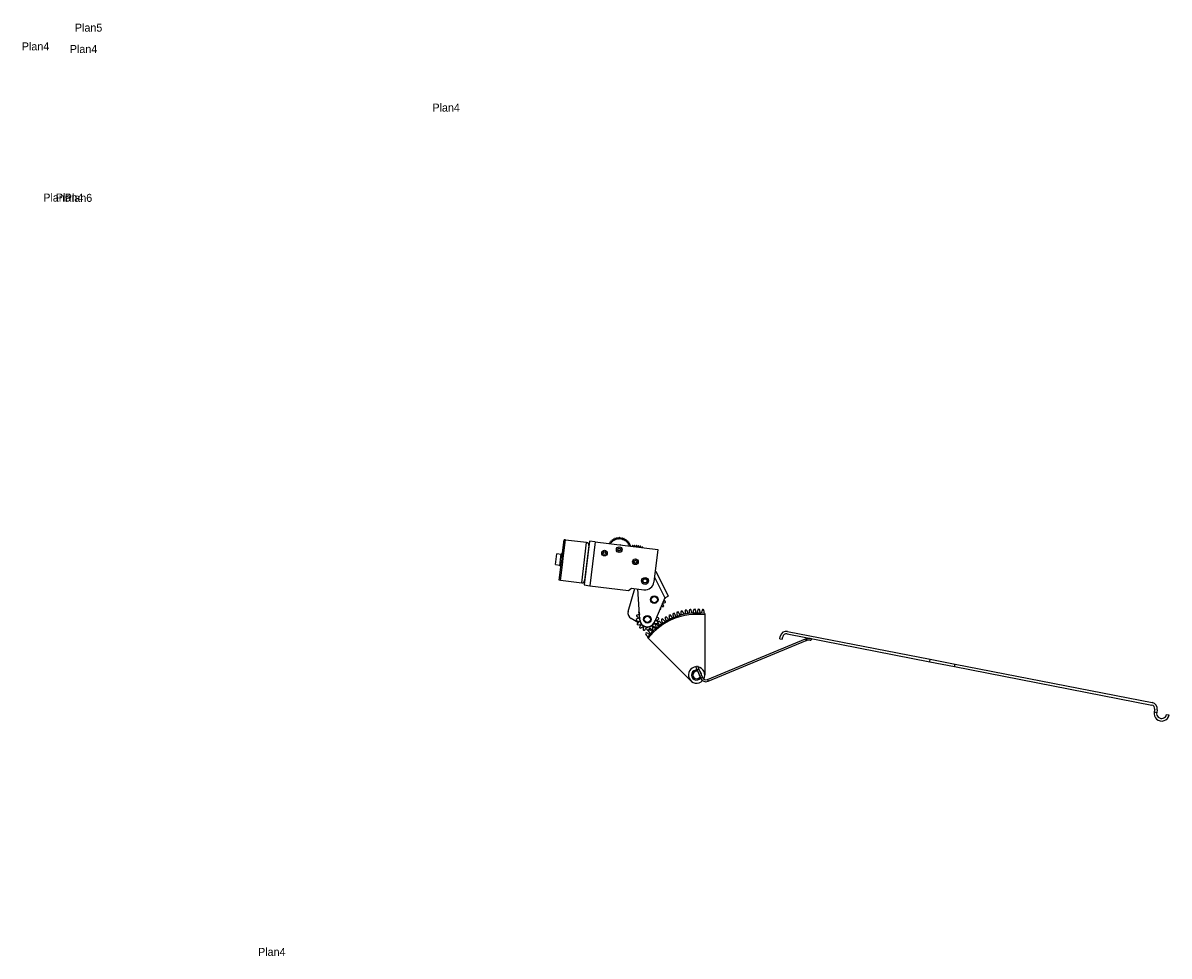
# Model space of a CAD drawing. Extents: x -184 to 270, y -32 to 337.
import ezdxf

# ---------------------------------------------------------------- set-up
doc = ezdxf.new("R2010")
doc.units = 0
doc.layers.get('0').update_dxf_attribs({"linetype": 'CONTINUOUS'})

msp = doc.modelspace()

# ---------------------------------------------------------------- linework, layer by layer
at = {"color": 7, "linetype": 'CONTINUOUS'}
for p, q in [((29.25, 125.36), (30.13, 132.65)), ((29.74, 125.3), (30.63, 132.59)), ((30.63, 132.59), (30.13, 132.65)), ((39.05, 131.47), (30.62, 132.5)), ((40.14, 132.1), (38.03, 114.73)), ((42.37, 131.83), (40.14, 132.1)), ((42.37, 131.83), (40.26, 114.45)), ((42.37, 131.83), (67.19, 128.82)), ((28.37, 122.32), (28.95, 127.03)), ((29.44, 126.97), (28.95, 127.03)), ((37.13, 115.59), (39.05, 131.47)), ((39.93, 130.36), (38.24, 116.46)), ((67.19, 128.82), (65.62, 115.91)), ((26.67, 122.78), (27.18, 127)), ((26.67, 122.78), (28.4, 122.57)), ((28.92, 126.79), (27.18, 127)), ((28.18, 116.58), (29.07, 123.87)), ((28.68, 116.52), (29.56, 123.81)), ((29.25, 125.36), (29.07, 123.87)), ((29.56, 123.81), (29.07, 123.87)), ((29.74, 125.3), (29.25, 125.36)), ((29.56, 123.81), (29.74, 125.3)), ((28.37, 122.32), (28.87, 122.26)), ((66.41, 120.13), (66.12, 119.98)), ((66.41, 120.13), (71.3, 110.28)), ((28.68, 116.52), (28.18, 116.58)), ((28.69, 116.61), (37.13, 115.59)), ((38.03, 114.73), (40.26, 114.45)), ((40.26, 114.45), (55.65, 112.59)), ((55.65, 112.59), (56.76, 113.46)), ((56.76, 113.46), (61.73, 112.86)), ((65.86, 117.86), (69.96, 109.61)), ((55.47, 104.3), (58.13, 113.3)), ((60.09, 100.98), (59.34, 113.15)), ((69.96, 109.61), (65.84, 99.98)), ((69.96, 109.61), (71.3, 110.28)), ((59.34, 99.86), (56.62, 101.43)), ((85.82, 102.88), (85.81, 79.24)), ((85.82, 103.39), (85.82, 102.88)), ((118.4, 95.4), (174.83, 84.38)), ((118.59, 96.38), (175.02, 85.36)), ((63.45, 93.63), (63.1, 93.99)), ((63.1, 93.99), (63.1, 93.99)), ((63.1, 93.99), (63.1, 93.99)), ((80.26, 76.81), (63.45, 93.63)), ((86.81, 77.35), (125.62, 93.4)), ((87.09, 76.65), (125.9, 92.71)), ((115.46, 93.43), (115.66, 94.41)), ((115.46, 93.43), (116.45, 93.24)), ((116.45, 93.24), (116.64, 94.22)), ((125.62, 93.4), (125.9, 92.71)), ((126.22, 92.81), (126.48, 93.63)), ((128.01, 93.5), (127.78, 92.79)), ((82.24, 82.49), (82.93, 82.78)), ((82.81, 81.11), (82.24, 82.49)), ((82.93, 82.78), (83.51, 81.39)), ((174.83, 84.38), (175.02, 85.36)), ((174.83, 84.38), (184.65, 82.47)), ((175.02, 85.36), (184.84, 83.45)), ((184.65, 82.47), (184.84, 83.45)), ((184.65, 82.47), (262.67, 67.23)), ((184.84, 83.45), (262.86, 68.21)), ((83.51, 81.39), (82.81, 81.11)), ((82.81, 81.11), (84.15, 77.87)), ((83.06, 80.52), (83.91, 78.46)), ((83.51, 81.39), (84.85, 78.16)), ((84.85, 78.16), (84.15, 77.87)), ((86.81, 77.35), (87.09, 76.65)), ((263.86, 65.47), (263.67, 64.49)), ((263.67, 64.49), (264.65, 64.3)), ((264.84, 65.28), (264.65, 64.3)), ((268.57, 63.53), (269.55, 63.34))]:
    msp.add_line(p, q, dxfattribs=at)
at = {"color": 7, "linetype": 'CONTINUOUS', "flags": 128}
for points in [[(127.78, 92.79), (127.7, 92.81), (127.46, 92.87), (127.1, 92.91), (126.66, 92.9), (126.22, 92.81)], [(126.48, 93.63), (126.97, 93.66), (127.42, 93.63), (127.75, 93.57), (127.95, 93.52), (128.01, 93.5)]]:
    msp.add_lwpolyline(points, dxfattribs=at)
at = {"color": 7, "linetype": 'CONTINUOUS'}
for centre, radius in [((46.11, 127.35), 1.12), ((46.11, 127.35), 1.12), ((46.11, 127.35), 0.625), ((46.11, 127.35), 0.525), ((51.95, 128.7), 1.12), ((51.95, 128.7), 1.12), ((51.95, 128.7), 0.625), ((51.95, 128.7), 0.525), ((58.35, 123.9), 1.12), ((58.35, 123.9), 1.12), ((58.35, 123.9), 0.625), ((58.35, 123.9), 0.525), ((62.15, 116.33), 1.38), ((62.15, 116.33), 1.38), ((62.15, 116.33), 0.875), ((62.15, 116.33), 0.775), ((65.82, 108.95), 1.5), ((65.82, 108.95), 1.25), ((63.08, 101.16), 1.5), ((63.08, 101.16), 1.25)]:
    msp.add_circle(centre, radius, dxfattribs=at)
for centre, radius, start, end in [((51.95, 128.7), 4.75, 140.6881, 142.4975), ((49.9, 132.62), 2, 210.736, 227.0645), ((47.67, 129.81), 2, 56.121, 72.4495), ((51.95, 128.7), 4.75, 133.1881, 134.9975), ((50.43, 132.85), 2, 203.236, 219.5645), ((47.85, 130.35), 2, 48.621, 64.9495), ((51.95, 128.7), 4.2, 136.8196, 138.866), ((51.95, 128.7), 4.75, 125.6881, 127.4975), ((50.99, 133.01), 2, 195.736, 212.0645), ((48.1, 130.88), 2, 41.121, 57.4495), ((51.95, 128.7), 4.2, 129.3196, 131.366), ((51.95, 128.7), 4.75, 118.1881, 119.9975), ((51.56, 133.1), 2, 188.236, 204.5645), ((51.95, 128.7), 4.2, 121.8196, 123.866), ((48.42, 131.36), 2, 33.621, 49.9495), ((51.95, 128.7), 4.2, 114.3196, 116.366), ((51.95, 128.7), 4.75, 110.6881, 112.4975), ((52.13, 133.12), 2, 180.736, 197.0645), ((48.8, 131.8), 2, 26.121, 42.4495), ((51.95, 128.7), 4.2, 106.8196, 108.866), ((52.71, 133.06), 2, 173.236, 189.5645), ((51.95, 128.7), 4.75, 103.1881, 104.9975), ((49.23, 132.18), 2, 18.621, 34.9495), ((51.95, 128.7), 4.2, 99.3196, 101.366), ((53.27, 132.92), 2, 165.736, 182.0645), ((51.95, 128.7), 4.75, 95.6881, 97.4975), ((49.71, 132.51), 2, 11.121, 27.4495), ((51.95, 128.7), 4.2, 91.8196, 93.866), ((53.81, 132.71), 2, 158.236, 174.5645), ((51.95, 128.7), 4.75, 88.1881, 89.9975), ((50.22, 132.77), 2, 3.621, 19.9495), ((51.95, 128.7), 4.2, 84.3196, 86.366), ((54.32, 132.44), 2, 150.736, 167.0645), ((51.95, 128.7), 4.75, 80.6881, 82.4975), ((50.77, 132.96), 2, 356.121, 12.4495), ((51.95, 128.7), 4.2, 76.8196, 78.866), ((54.78, 132.09), 2, 143.236, 159.5645), ((51.95, 128.7), 4.75, 73.1881, 74.9975), ((51.33, 133.08), 2, 348.621, 4.9495), ((51.95, 128.7), 4.2, 69.3196, 71.366), ((55.2, 131.7), 2, 135.736, 152.0645), ((51.95, 128.7), 4.75, 65.6881, 67.4975), ((51.91, 133.12), 2, 341.121, 357.4495), ((51.95, 128.7), 4.2, 61.8196, 63.866), ((55.56, 131.25), 2, 128.236, 144.5645), ((52.49, 133.09), 2, 333.621, 349.9495), ((51.95, 128.7), 4.2, 54.3196, 56.366), ((51.95, 128.7), 4.75, 58.1881, 59.9975), ((55.87, 130.75), 2, 120.736, 137.0645), ((53.05, 132.98), 2, 326.121, 342.4495), ((51.95, 128.7), 4.2, 46.8196, 48.866), ((56.1, 130.22), 2, 113.236, 129.5645), ((51.95, 128.7), 4.75, 50.6881, 52.4975), ((53.6, 132.8), 2, 318.621, 334.9495), ((56.26, 129.67), 2, 105.736, 122.0645), ((51.95, 128.7), 4.75, 43.1881, 44.9975), ((51.95, 128.7), 4.75, 35.6881, 37.4975), ((38.93, 130.48), 1, 353.0862, 83.0862), ((47.57, 129.24), 2, 69.6305, 79.9495), ((51.95, 128.7), 4.2, 144.3196, 146.366), ((51.95, 128.7), 2, 94.4437, 96.1954), ((54.01, 129.43), 2, 142.398, 143.6515), ((51.95, 128.7), 2, 71.9437, 76.2419), ((51.95, 128.7), 4.2, 39.3196, 41.366), ((54.12, 132.55), 2, 311.121, 327.4495), ((51.95, 128.7), 4.2, 31.8196, 33.866), ((56.35, 129.1), 2, 98.236, 114.5645), ((54.61, 132.23), 2, 303.621, 319.9495), ((51.95, 128.7), 4.2, 24.3196, 26.366), ((56.37, 128.52), 2, 90.736, 107.0645), ((51.95, 128.7), 4.75, 28.1881, 29.9975), ((55.05, 131.86), 2, 302.0343, 312.4495), ((51.95, 128.7), 4.75, 20.6881, 22.4975), ((59.05, 129.64), 2, 161.1655, 168.4638), ((58.35, 123.9), 6.5, 99.2447, 100.5669), ((55.74, 129.07), 2, 27.5796, 38.6461), ((59.76, 129.51), 2, 153.9655, 167.1353), ((58.35, 123.9), 6.5, 92.0447, 93.3669), ((56.41, 129.35), 2, 15.6793, 31.4461), ((60.46, 129.29), 2, 146.7655, 163.1803), ((58.35, 123.9), 6.5, 84.8447, 86.1669), ((57.11, 129.55), 2, 7.1439, 24.2461), ((61.11, 128.98), 2, 139.5655, 156.5528), ((58.35, 123.9), 6.5, 77.6447, 78.9669), ((57.83, 129.66), 2, 1.4051, 17.0461), ((61.73, 128.59), 2, 132.3655, 147.0124), ((58.35, 123.9), 6.5, 70.4447, 71.7669), ((58.55, 129.68), 2, 358.3123, 9.8461), ((62.29, 128.13), 2, 125.1655, 133.7068), ((58.35, 123.9), 6.5, 63.2447, 64.5669), ((59.28, 129.61), 2, 357.8446, 2.6461), ((37.25, 116.58), 1, 263.0862, 353.0862), ((62.15, 116.33), 3.5, 263.0862, 353.0862), ((61.07, 112.96), 2, 173.6713, 177.3361), ((62.15, 116.33), 4.5, 226.8102, 230.6306), ((58.94, 114.82), 2, 280.1047, 281.9307), ((68.79, 110.89), 2, 299.1196, 318.3242), ((65.82, 108.95), 4.5, 7.7982, 10.31), ((68.75, 106.95), 2, 248.7856, 250.8242), ((65.82, 108.95), 4.5, 300.2982, 304.1187), ((66.36, 105.44), 2, 353.5928, 10.0369), ((69.29, 108.22), 2, 248.8673, 273.3242), ((65.82, 108.95), 3.62, 333.5874, 338.3295), ((67.66, 105.92), 2, 16.0928, 45.1459), ((69.3, 109.6), 2, 266.771, 295.8242), ((65.82, 108.95), 4.5, 322.7982, 326.6187), ((68.68, 106.85), 2, 38.5928, 64.1473), ((65.82, 108.95), 4.5, 345.2982, 349.1187), ((81.36, 103.59), 5, 171.015, 188.8138), ((82.56, 79.11), 26, 102.5485, 103.6504), ((72.82, 101.6), 5, 17.3851, 35.1839), ((82.97, 103.62), 5, 167.265, 185.0638), ((82.56, 79.11), 26, 98.7985, 99.9004), ((74.32, 102.19), 5, 13.6351, 31.4339), ((84.57, 103.54), 5, 163.515, 181.3138), ((82.56, 79.11), 26, 95.0485, 96.1504), ((75.84, 102.68), 5, 9.8851, 27.6839), ((86.16, 103.35), 5, 159.765, 177.5638), ((82.56, 79.11), 26, 91.2985, 92.4004), ((77.4, 103.07), 5, 6.1351, 23.9339), ((87.74, 103.07), 5, 156.015, 173.8138), ((82.56, 79.11), 26, 87.5485, 88.6504), ((78.98, 103.36), 5, 2.3851, 20.1839), ((89.3, 102.68), 5, 152.265, 170.0638), ((82.56, 79.11), 26, 83.7985, 84.9004), ((80.57, 103.54), 5, 358.6351, 16.4339), ((57.87, 103.6), 2.5, 163.5704, 239.9862), ((59.93, 99.56), 2, 103.0025, 132.0557), ((63.08, 101.16), 4.5, 181.5298, 185.3502), ((59.76, 102.38), 2, 234.8243, 263.8775), ((63.08, 101.16), 4.5, 159.0298, 162.8502), ((60.47, 103.56), 2, 212.3243, 241.3775), ((59.55, 100.89), 2, 80.5025, 109.5557), ((60.78, 98.47), 2, 125.5025, 154.5557), ((63.08, 101.16), 3.62, 169.819, 174.561), ((63.08, 101.16), 3.62, 192.319, 197.061), ((63.08, 101.16), 4.5, 136.5298, 140.3502), ((61.59, 104.38), 2, 189.8243, 214.9636), ((59.72, 102.26), 2, 85.0622, 87.0557), ((63.08, 101.16), 3.62, 149.3813, 152.061), ((63.08, 101.16), 3.12, 167.2696, 273.44), ((63.08, 101.16), 3, 183.5298, 336.8382), ((82.56, 79.11), 24.5, 82.3548, 142.5944), ((63.08, 101.16), 3.12, 273.44, 353.0984), ((82.56, 79.11), 24, 82.1951, 142.7542), ((63.08, 101.16), 3.62, 349.819, 354.561), ((65.69, 98.77), 2, 32.3243, 61.3775), ((66.41, 99.95), 2, 54.8243, 82.4409), ((66.24, 102.77), 2, 283.0025, 312.0557), ((65.39, 103.86), 2, 322.8205, 334.5557), ((82.56, 79.11), 26, 125.0485, 126.1504), ((63.08, 101.16), 4.5, 339.0298, 342.8502), ((63.08, 101.16), 4.5, 1.5298, 5.3502), ((64.96, 96.17), 5, 39.8851, 57.6839), ((82.56, 79.11), 26, 121.2985, 122.4004), ((73.56, 101.91), 5, 189.765, 207.5638), ((66.11, 97.28), 5, 36.1351, 53.9339), ((82.56, 79.11), 26, 117.5485, 118.6504), ((75.07, 102.45), 5, 186.015, 203.8138), ((67.33, 98.32), 5, 32.3851, 50.1839), ((82.56, 79.11), 26, 113.7985, 114.9004), ((76.61, 102.89), 5, 182.265, 200.0638), ((68.62, 99.27), 5, 28.6351, 46.4339), ((82.56, 79.11), 26, 110.0485, 111.1504), ((78.18, 103.23), 5, 178.515, 196.3138), ((69.97, 100.14), 5, 24.8851, 42.6839), ((79.76, 103.46), 5, 174.765, 192.5638), ((82.56, 79.11), 26, 106.2985, 107.4004), ((71.37, 100.92), 5, 21.1351, 38.9339), ((63.08, 101.16), 4.5, 204.0298, 207.8502), ((59.54, 101.01), 2, 257.3243, 286.3775), ((61.99, 97.8), 2, 148.0025, 177.0557), ((63.08, 101.16), 4.5, 226.5298, 230.3502), ((63.08, 101.16), 3.62, 214.819, 219.561), ((59.87, 99.67), 2, 279.8243, 308.8775), ((63.08, 101.16), 3.62, 237.319, 242.061), ((63.36, 97.63), 2, 170.5025, 199.5557), ((63.08, 101.16), 4.5, 249.0298, 252.8502), ((60.69, 98.55), 2, 302.3243, 331.3775), ((82.56, 79.11), 26, 140.0485, 141.1504), ((66.7, 97.8), 5, 208.515, 226.3138), ((63.08, 101.16), 3.62, 259.819, 264.561), ((61.14, 91.03), 5, 54.8851, 72.6839), ((64.69, 98.01), 2, 193.0025, 222.0557), ((63.08, 101.16), 4.5, 271.5298, 275.3502), ((67.96, 98.8), 5, 204.765, 222.5638), ((61.87, 97.84), 2, 324.8243, 353.8775), ((82.56, 79.11), 26, 136.2985, 136.5762), ((61.97, 92.4), 5, 51.1351, 68.9339), ((63.08, 101.16), 3.62, 282.319, 287.061), ((65.78, 98.86), 2, 215.5025, 244.5557), ((63.08, 101.16), 4.5, 294.0298, 297.8502), ((69.28, 99.71), 5, 211.492, 218.8138), ((63.08, 101.16), 3.62, 304.819, 309.561), ((63.24, 97.62), 2, 347.3243, 16.3775), ((62.88, 93.72), 5, 47.3851, 62.8805), ((66.45, 100.07), 2, 238.0025, 267.0557), ((63.08, 101.16), 3.62, 327.319, 332.061), ((64.58, 97.95), 2, 9.8243, 38.8775), ((63.88, 94.98), 5, 43.6351, 61.4339), ((66.62, 101.44), 2, 260.5025, 289.5557), ((70.66, 100.54), 5, 209.5445, 215.0638), ((63.08, 101.16), 4.5, 316.5298, 320.3502), ((72.08, 101.27), 5, 198.3501, 211.3138), ((118.11, 93.93), 2.5, 78.9513, 168.9513), ((118.11, 93.93), 1.5, 78.9513, 168.9513), ((126.95, 90.16), 3.5, 97.8484, 112.4715), ((126.95, 90.16), 2.75, 105.5272, 112.4715), ((82.56, 79.11), 3.25, 94.5513, 202.4715), ((82.56, 79.11), 3.25, 330.2823, 79.8925), ((82.56, 79.11), 3.25, 202.4715, 317.026), ((82.56, 79.11), 2, 82.4715, 322.4715), ((82.56, 79.11), 1.5, 70.6612, 334.2818), ((82.56, 79.11), 2, 353.5165, 51.4265), ((86.23, 78.73), 2.25, 202.4715, 292.4715), ((86.23, 78.73), 1.5, 202.4715, 292.4715), ((262.38, 65.76), 2.5, 348.9513, 78.9513), ((262.38, 65.76), 1.5, 348.9513, 78.9513), ((266.61, 63.91), 3, 168.9513, 348.9513), ((266.61, 63.91), 2, 168.9513, 348.9513)]:
    msp.add_arc(centre, radius, start, end, dxfattribs=at)

# ---------------------------------------------------------------- texts
at = {"color": 7, "char_height": 3.175, "attachment_point": 1}
for s, insert in [('Plan5', (-163.5, 336.79)), ('Plan4', (-184.5, 329.38)), ('Plan4', (-165.5, 328.33)), ('Plan4', (-22, 305.17)), ('Plan5', (-176, 269.58)), ('Plan4', (-171, 269.58)), ('Plan6', (-167.5, 269.45)), ('Plan4', (-91, -28.83))]:
    msp.add_mtext(s, dxfattribs=dict(at, insert=insert))

doc.saveas('drawing.dxf')
